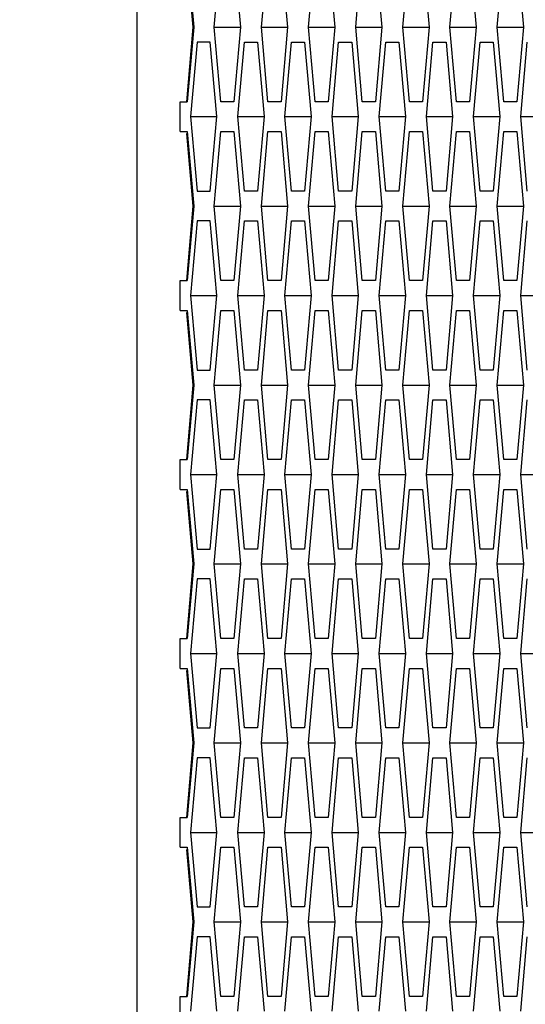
# Model space of a CAD drawing. Header units: millimetres. Extents: x 0 to 420, y 0 to 297.
# Tile 255 of 256: x 225.99 to 227.69, y 214.65 to 217.95. Entities that reach past the tile are written whole.
import ezdxf

# ---------------------------------------------------------------- set-up
doc = ezdxf.new("R2010")
doc.units = ezdxf.units.MM
doc.header["$LTSCALE"] = 23.1
doc.layers.get('0').update_dxf_attribs({"linetype": 'CONTINUOUS'})
doc.layers.add('DIM_PILOTEES', color=7, linetype='CONTINUOUS')
doc.styles.get("Standard").update_dxf_attribs({"font": 'txt', "width": 0.7})
doc.dimstyles.new('DIMSTYLE_1', dxfattribs={"dimtxt": 2.5, "dimasz": 3.5, "dimexe": 2, "dimexo": 0, "dimtad": 1, "dimdec": 0, "dimlfac": 10, "dimdsep": 46, "dimtxsty": 'Standard', "dimblk": '_FILLED', "dimblk1": '_FILLED', "dimblk2": '_FILLED', "dimcen": 0.09, "dimazin": 2, "dimtp": 1.2, "dimtm": 1.2, "dimtfac": 1, "dimtdec": 0, "dimtofl": 0, "dimtmove": 0, "dimatfit": 3, "dimldrblk": '_FILLED', "dimfxl": 0, "dimtolj": 1, "dimarcsym": 0})
doc.dimstyles.new('DIMSTYLE_2', dxfattribs={"dimtxt": 2.5, "dimasz": 3.5, "dimexe": 2, "dimexo": 0, "dimtad": 1, "dimdec": 0, "dimlfac": 10, "dimdsep": 46, "dimtxsty": 'Standard', "dimblk": '_FILLED', "dimblk1": '_FILLED', "dimblk2": '_FILLED', "dimcen": 0.09, "dimazin": 2, "dimtp": 0.5, "dimtm": 0.5, "dimtfac": 1, "dimtdec": 0, "dimtofl": 0, "dimtmove": 0, "dimatfit": 3, "dimldrblk": '_FILLED', "dimfxl": 0, "dimtolj": 1, "dimarcsym": 0})
doc.dimstyles.new('DIMSTYLE_4', dxfattribs={"dimtxt": 2.5, "dimasz": 3.5, "dimexe": 2, "dimexo": 0, "dimtad": 1, "dimdec": 0, "dimlfac": 10, "dimdsep": 46, "dimtxsty": 'Standard', "dimblk": '_FILLED', "dimblk1": '_FILLED', "dimblk2": '_FILLED', "dimcen": 0.09, "dimazin": 2, "dimtp": 0.8, "dimtm": 0.8, "dimtfac": 1, "dimtdec": 0, "dimtofl": 0, "dimtmove": 0, "dimatfit": 3, "dimldrblk": '_FILLED', "dimfxl": 0, "dimtolj": 1, "dimarcsym": 0})

# ---------------------------------------------------------------- blocks, each defined once
blk = doc.blocks.new('_FILLED')
at = {"color": 0, "linetype": 'ByBlock'}
blk.add_solid([(0, 0), (-1, 0.14286), (-1, -0.14286)], dxfattribs=at)
blk = doc.blocks.new('*D1')
at = {"layer": 'DIM_PILOTEES', "color": 2, "linetype": 'Continuous'}
for p, q in [((273.9153, 254.2086), (213.2201, 254.2086)), ((215.2201, 254.2086), (215.2201, 191.8279)), ((215.2201, 129.4471), (215.2201, 191.8279)), ((273.9407, 129.4471), (213.2201, 129.4471))]:
    blk.add_line(p, q, dxfattribs=at)
at = {"layer": 'DIM_PILOTEES', "color": 2, "linetype": 'Continuous', "xscale": 3.5, "yscale": 3.5, "zscale": 3.5}
for p, rotation in [((215.2201, 254.2086), 90), ((215.2201, 129.4471), 270)]:
    blk.add_blockref('_FILLED', p, dxfattribs=dict(at, rotation=rotation))
at = {"layer": 'DIM_PILOTEES', "color": 2, "linetype": 'Continuous', "insert": (212.0951, 191.6644), "char_height": 2.5, "width": 10.982143, "attachment_point": 2, "rotation": 90, "line_spacing_factor": 0.9}
blk.add_mtext('{\\ftxt;\\W0.0001;\\H0.0001;\\~}{\\ftxt;\\W2.9285714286;\\H2.5; }{\\ftxt;\\W0.0001;\\H0.0001;\\~}', dxfattribs=at)
blk = doc.blocks.new('*D2')
at = {"layer": 'DIM_PILOTEES', "color": 2, "linetype": 'Continuous'}
for p, q in [((226.3883, 206.1532), (226.3883, 267.8625)), ((243.2945, 226.4959), (243.2945, 267.8625)), ((226.3883, 265.8625), (218.8883, 265.8625)), ((218.8883, 265.8625), (234.8414, 265.8625)), ((250.7945, 265.8625), (234.8414, 265.8625)), ((243.2945, 265.8625), (250.7945, 265.8625))]:
    blk.add_line(p, q, dxfattribs=at)
at = {"layer": 'DIM_PILOTEES', "color": 2, "linetype": 'Continuous', "xscale": 3.5, "yscale": 3.5, "zscale": 3.5}
blk.add_blockref('_FILLED', (226.3883, 265.8625), dxfattribs=at)
at = {"layer": 'DIM_PILOTEES', "color": 2, "linetype": 'Continuous', "xscale": 3.5, "yscale": 3.5, "zscale": 3.5, "rotation": 180}
blk.add_blockref('_FILLED', (243.2945, 265.8625), dxfattribs=at)
at = {"layer": 'DIM_PILOTEES', "color": 2, "linetype": 'Continuous', "insert": (235.5503, 268.9875), "char_height": 2.5, "width": 8.035714, "attachment_point": 2, "line_spacing_factor": 0.9}
blk.add_mtext('{\\ftxt;\\W0.0001;\\H0.0001;\\~}{\\ftxt;\\W2.1428571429;\\H2.5; }{\\ftxt;\\W0.0001;\\H0.0001;\\~}', dxfattribs=at)
blk = doc.blocks.new('*D9')
at = {"layer": 'DIM_PILOTEES', "color": 2, "linetype": 'Continuous'}
for p, q in [((226.3883, 206.1532), (226.3883, 279.9641)), ((276.2211, 241.5579), (276.2211, 279.9641)), ((226.3883, 277.9641), (251.3047, 277.9641)), ((276.2211, 277.9641), (251.3047, 277.9641))]:
    blk.add_line(p, q, dxfattribs=at)
at = {"layer": 'DIM_PILOTEES', "color": 2, "linetype": 'Continuous', "xscale": 3.5, "yscale": 3.5, "zscale": 3.5, "rotation": 180}
blk.add_blockref('_FILLED', (226.3883, 277.9641), dxfattribs=at)
at = {"layer": 'DIM_PILOTEES', "color": 2, "linetype": 'Continuous', "xscale": 3.5, "yscale": 3.5, "zscale": 3.5}
blk.add_blockref('_FILLED', (276.2211, 277.9641), dxfattribs=at)
at = {"layer": 'DIM_PILOTEES', "color": 2, "linetype": 'Continuous', "insert": (253.158, 281.0891), "char_height": 2.5, "width": 8.839286, "attachment_point": 2, "line_spacing_factor": 0.9}
blk.add_mtext('{\\ftxt;\\W0.0001;\\H0.0001;\\~}{\\ftxt;\\W2.3571428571;\\H2.5; }{\\ftxt;\\W0.0001;\\H0.0001;\\~}', dxfattribs=at)

msp = doc.modelspace()

# ---------------------------------------------------------------- linework, layer by layer
at = {"color": 3, "linetype": 'Continuous'}
for p, q in [((226.5764, 217.922), (226.555, 218.1651)), ((226.5555, 218.172), (226.5785, 217.922)), ((226.6466, 217.922), (226.6686, 218.172)), ((226.7125, 218.172), (226.7345, 217.922)), ((226.8047, 217.922), (226.8267, 218.172)), ((226.8706, 218.172), (226.8926, 217.922)), ((226.9628, 217.922), (226.9848, 218.172)), ((227.0287, 218.172), (227.0506, 217.922)), ((227.1209, 217.922), (227.1429, 218.172)), ((227.1868, 218.172), (227.2087, 217.922)), ((227.279, 217.922), (227.301, 218.172)), ((227.3449, 218.172), (227.3668, 217.922)), ((227.4371, 217.922), (227.459, 218.172)), ((227.503, 218.172), (227.5249, 217.922)), ((227.5952, 217.922), (227.6171, 218.172)), ((227.6611, 218.172), (227.683, 217.922)), ((226.5544, 217.672), (226.5764, 217.922)), ((226.5785, 217.922), (226.5555, 217.672)), ((226.6686, 217.672), (226.6466, 217.922)), ((226.7345, 217.922), (226.7125, 217.672)), ((226.8267, 217.672), (226.8047, 217.922)), ((226.8926, 217.922), (226.8706, 217.672)), ((226.9848, 217.672), (226.9628, 217.922)), ((227.0506, 217.922), (227.0287, 217.672)), ((227.1429, 217.672), (227.1209, 217.922)), ((227.2087, 217.922), (227.1868, 217.672)), ((227.301, 217.672), (227.279, 217.922)), ((227.3668, 217.922), (227.3449, 217.672)), ((227.459, 217.672), (227.4371, 217.922)), ((227.5249, 217.922), (227.503, 217.672)), ((227.6171, 217.672), (227.5952, 217.922)), ((227.683, 217.922), (227.6611, 217.672)), ((226.5895, 217.872), (226.5676, 217.622)), ((226.6335, 217.872), (226.5895, 217.872)), ((226.6554, 217.622), (226.6335, 217.872)), ((226.7257, 217.622), (226.7476, 217.872)), ((226.7476, 217.872), (226.7916, 217.872)), ((226.7916, 217.872), (226.8135, 217.622)), ((226.8838, 217.622), (226.9057, 217.872)), ((226.9057, 217.872), (226.9496, 217.872)), ((226.9496, 217.872), (226.9716, 217.622)), ((227.0419, 217.622), (227.0638, 217.872)), ((227.0638, 217.872), (227.1077, 217.872)), ((227.1077, 217.872), (227.1297, 217.622)), ((227.2, 217.622), (227.2219, 217.872)), ((227.2219, 217.872), (227.2658, 217.872)), ((227.2658, 217.872), (227.2878, 217.622)), ((227.358, 217.622), (227.38, 217.872)), ((227.38, 217.872), (227.4239, 217.872)), ((227.4239, 217.872), (227.4459, 217.622)), ((227.5161, 217.622), (227.5381, 217.872)), ((227.5381, 217.872), (227.582, 217.872)), ((227.582, 217.872), (227.604, 217.622)), ((227.6742, 217.622), (227.6962, 217.872)), ((226.5324, 217.572), (226.5324, 217.672)), ((226.5324, 217.672), (226.5555, 217.672)), ((226.7125, 217.672), (226.6686, 217.672)), ((226.8706, 217.672), (226.8267, 217.672)), ((227.0287, 217.672), (226.9848, 217.672)), ((227.1868, 217.672), (227.1429, 217.672)), ((227.3449, 217.672), (227.301, 217.672)), ((227.503, 217.672), (227.459, 217.672)), ((227.6611, 217.672), (227.6171, 217.672)), ((226.5676, 217.622), (226.5895, 217.372)), ((226.6335, 217.372), (226.6554, 217.622)), ((226.7476, 217.372), (226.7257, 217.622)), ((226.8135, 217.622), (226.7916, 217.372)), ((226.9057, 217.372), (226.8838, 217.622)), ((226.9716, 217.622), (226.9496, 217.372)), ((227.0638, 217.372), (227.0419, 217.622)), ((227.1297, 217.622), (227.1077, 217.372)), ((227.2219, 217.372), (227.2, 217.622)), ((227.2878, 217.622), (227.2658, 217.372)), ((227.38, 217.372), (227.358, 217.622)), ((227.4459, 217.622), (227.4239, 217.372)), ((227.5381, 217.372), (227.5161, 217.622)), ((227.604, 217.622), (227.582, 217.372)), ((227.6962, 217.372), (227.6742, 217.622)), ((226.5324, 217.572), (226.5555, 217.572)), ((226.5555, 217.572), (226.5785, 217.322)), ((226.6466, 217.322), (226.6686, 217.572)), ((226.6686, 217.572), (226.7125, 217.572)), ((226.7125, 217.572), (226.7345, 217.322)), ((226.8047, 217.322), (226.8267, 217.572)), ((226.8267, 217.572), (226.8706, 217.572)), ((226.8706, 217.572), (226.8926, 217.322)), ((226.9628, 217.322), (226.9848, 217.572)), ((226.9848, 217.572), (227.0287, 217.572)), ((227.0287, 217.572), (227.0506, 217.322)), ((227.1209, 217.322), (227.1429, 217.572)), ((227.1429, 217.572), (227.1868, 217.572)), ((227.1868, 217.572), (227.2087, 217.322)), ((227.279, 217.322), (227.301, 217.572)), ((227.301, 217.572), (227.3449, 217.572)), ((227.3449, 217.572), (227.3668, 217.322)), ((227.4371, 217.322), (227.459, 217.572)), ((227.459, 217.572), (227.503, 217.572)), ((227.503, 217.572), (227.5249, 217.322)), ((227.5952, 217.322), (227.6171, 217.572)), ((227.6171, 217.572), (227.6611, 217.572)), ((227.6611, 217.572), (227.683, 217.322)), ((226.5764, 217.322), (226.555, 217.5651)), ((226.5895, 217.372), (226.6335, 217.372)), ((226.7916, 217.372), (226.7476, 217.372)), ((226.9496, 217.372), (226.9057, 217.372)), ((227.1077, 217.372), (227.0638, 217.372)), ((227.2658, 217.372), (227.2219, 217.372)), ((227.4239, 217.372), (227.38, 217.372)), ((227.582, 217.372), (227.5381, 217.372)), ((226.5544, 217.072), (226.5764, 217.322)), ((226.5785, 217.322), (226.5555, 217.072)), ((226.6686, 217.072), (226.6466, 217.322)), ((226.7345, 217.322), (226.7125, 217.072)), ((226.8267, 217.072), (226.8047, 217.322)), ((226.8926, 217.322), (226.8706, 217.072)), ((226.9848, 217.072), (226.9628, 217.322)), ((227.0506, 217.322), (227.0287, 217.072)), ((227.1429, 217.072), (227.1209, 217.322)), ((227.2087, 217.322), (227.1868, 217.072)), ((227.301, 217.072), (227.279, 217.322)), ((227.3668, 217.322), (227.3449, 217.072)), ((227.459, 217.072), (227.4371, 217.322)), ((227.5249, 217.322), (227.503, 217.072)), ((227.6171, 217.072), (227.5952, 217.322)), ((227.683, 217.322), (227.6611, 217.072)), ((226.5895, 217.272), (226.5676, 217.022)), ((226.6335, 217.272), (226.5895, 217.272)), ((226.6554, 217.022), (226.6335, 217.272)), ((226.7257, 217.022), (226.7476, 217.272)), ((226.7476, 217.272), (226.7916, 217.272)), ((226.7916, 217.272), (226.8135, 217.022)), ((226.8838, 217.022), (226.9057, 217.272)), ((226.9057, 217.272), (226.9496, 217.272)), ((226.9496, 217.272), (226.9716, 217.022)), ((227.0419, 217.022), (227.0638, 217.272)), ((227.0638, 217.272), (227.1077, 217.272)), ((227.1077, 217.272), (227.1297, 217.022)), ((227.2, 217.022), (227.2219, 217.272)), ((227.2219, 217.272), (227.2658, 217.272)), ((227.2658, 217.272), (227.2878, 217.022)), ((227.358, 217.022), (227.38, 217.272)), ((227.38, 217.272), (227.4239, 217.272)), ((227.4239, 217.272), (227.4459, 217.022)), ((227.5161, 217.022), (227.5381, 217.272)), ((227.5381, 217.272), (227.582, 217.272)), ((227.582, 217.272), (227.604, 217.022)), ((227.6742, 217.022), (227.6962, 217.272)), ((226.5324, 216.972), (226.5324, 217.072)), ((226.5324, 217.072), (226.5555, 217.072)), ((226.7125, 217.072), (226.6686, 217.072)), ((226.8706, 217.072), (226.8267, 217.072)), ((227.0287, 217.072), (226.9848, 217.072)), ((227.1868, 217.072), (227.1429, 217.072)), ((227.3449, 217.072), (227.301, 217.072)), ((227.503, 217.072), (227.459, 217.072)), ((227.6611, 217.072), (227.6171, 217.072)), ((226.5676, 217.022), (226.5895, 216.772)), ((226.6335, 216.772), (226.6554, 217.022)), ((226.7476, 216.772), (226.7257, 217.022)), ((226.8135, 217.022), (226.7916, 216.772)), ((226.9057, 216.772), (226.8838, 217.022)), ((226.9716, 217.022), (226.9496, 216.772)), ((227.0638, 216.772), (227.0419, 217.022)), ((227.1297, 217.022), (227.1077, 216.772)), ((227.2219, 216.772), (227.2, 217.022)), ((227.2878, 217.022), (227.2658, 216.772)), ((227.38, 216.772), (227.358, 217.022)), ((227.4459, 217.022), (227.4239, 216.772)), ((227.5381, 216.772), (227.5161, 217.022)), ((227.604, 217.022), (227.582, 216.772)), ((227.6962, 216.772), (227.6742, 217.022)), ((226.5324, 216.972), (226.5555, 216.972)), ((226.5764, 216.722), (226.555, 216.9651)), ((226.5555, 216.972), (226.5785, 216.722)), ((226.6466, 216.722), (226.6686, 216.972)), ((226.6686, 216.972), (226.7125, 216.972)), ((226.7125, 216.972), (226.7345, 216.722)), ((226.8047, 216.722), (226.8267, 216.972)), ((226.8267, 216.972), (226.8706, 216.972)), ((226.8706, 216.972), (226.8926, 216.722)), ((226.9628, 216.722), (226.9848, 216.972)), ((226.9848, 216.972), (227.0287, 216.972)), ((227.0287, 216.972), (227.0506, 216.722)), ((227.1209, 216.722), (227.1429, 216.972)), ((227.1429, 216.972), (227.1868, 216.972)), ((227.1868, 216.972), (227.2087, 216.722)), ((227.279, 216.722), (227.301, 216.972)), ((227.301, 216.972), (227.3449, 216.972)), ((227.3449, 216.972), (227.3668, 216.722)), ((227.4371, 216.722), (227.459, 216.972)), ((227.459, 216.972), (227.503, 216.972)), ((227.503, 216.972), (227.5249, 216.722)), ((227.5952, 216.722), (227.6171, 216.972)), ((227.6171, 216.972), (227.6611, 216.972)), ((227.6611, 216.972), (227.683, 216.722)), ((226.5895, 216.772), (226.6335, 216.772)), ((226.7916, 216.772), (226.7476, 216.772)), ((226.9496, 216.772), (226.9057, 216.772)), ((227.1077, 216.772), (227.0638, 216.772)), ((227.2658, 216.772), (227.2219, 216.772)), ((227.4239, 216.772), (227.38, 216.772)), ((227.582, 216.772), (227.5381, 216.772)), ((226.5544, 216.472), (226.5764, 216.722)), ((226.5785, 216.722), (226.5555, 216.472)), ((226.6686, 216.472), (226.6466, 216.722)), ((226.7345, 216.722), (226.7125, 216.472)), ((226.8267, 216.472), (226.8047, 216.722)), ((226.8926, 216.722), (226.8706, 216.472)), ((226.9848, 216.472), (226.9628, 216.722)), ((227.0506, 216.722), (227.0287, 216.472)), ((227.1429, 216.472), (227.1209, 216.722)), ((227.2087, 216.722), (227.1868, 216.472)), ((227.301, 216.472), (227.279, 216.722)), ((227.3668, 216.722), (227.3449, 216.472)), ((227.459, 216.472), (227.4371, 216.722)), ((227.5249, 216.722), (227.503, 216.472)), ((227.6171, 216.472), (227.5952, 216.722)), ((227.683, 216.722), (227.6611, 216.472)), ((226.5895, 216.672), (226.5676, 216.422)), ((226.6335, 216.672), (226.5895, 216.672)), ((226.6554, 216.422), (226.6335, 216.672)), ((226.7257, 216.422), (226.7476, 216.672)), ((226.7476, 216.672), (226.7916, 216.672)), ((226.7916, 216.672), (226.8135, 216.422)), ((226.8838, 216.422), (226.9057, 216.672)), ((226.9057, 216.672), (226.9496, 216.672)), ((226.9496, 216.672), (226.9716, 216.422)), ((227.0419, 216.422), (227.0638, 216.672)), ((227.0638, 216.672), (227.1077, 216.672)), ((227.1077, 216.672), (227.1297, 216.422)), ((227.2, 216.422), (227.2219, 216.672)), ((227.2219, 216.672), (227.2658, 216.672)), ((227.2658, 216.672), (227.2878, 216.422)), ((227.358, 216.422), (227.38, 216.672)), ((227.38, 216.672), (227.4239, 216.672)), ((227.4239, 216.672), (227.4459, 216.422)), ((227.5161, 216.422), (227.5381, 216.672)), ((227.5381, 216.672), (227.582, 216.672)), ((227.582, 216.672), (227.604, 216.422)), ((227.6742, 216.422), (227.6962, 216.672)), ((226.5324, 216.372), (226.5324, 216.472)), ((226.5324, 216.472), (226.5555, 216.472)), ((226.7125, 216.472), (226.6686, 216.472)), ((226.8706, 216.472), (226.8267, 216.472)), ((227.0287, 216.472), (226.9848, 216.472)), ((227.1868, 216.472), (227.1429, 216.472)), ((227.3449, 216.472), (227.301, 216.472)), ((227.503, 216.472), (227.459, 216.472)), ((227.6611, 216.472), (227.6171, 216.472)), ((226.5676, 216.422), (226.5895, 216.172)), ((226.6335, 216.172), (226.6554, 216.422)), ((226.7476, 216.172), (226.7257, 216.422)), ((226.8135, 216.422), (226.7916, 216.172)), ((226.9057, 216.172), (226.8838, 216.422)), ((226.9716, 216.422), (226.9496, 216.172)), ((227.0638, 216.172), (227.0419, 216.422)), ((227.1297, 216.422), (227.1077, 216.172)), ((227.2219, 216.172), (227.2, 216.422)), ((227.2878, 216.422), (227.2658, 216.172)), ((227.38, 216.172), (227.358, 216.422)), ((227.4459, 216.422), (227.4239, 216.172)), ((227.5381, 216.172), (227.5161, 216.422)), ((227.604, 216.422), (227.582, 216.172)), ((227.6962, 216.172), (227.6742, 216.422)), ((226.5324, 216.372), (226.5555, 216.372)), ((226.5764, 216.122), (226.555, 216.3651)), ((226.5555, 216.372), (226.5785, 216.122)), ((226.6466, 216.122), (226.6686, 216.372)), ((226.6686, 216.372), (226.7125, 216.372)), ((226.7125, 216.372), (226.7345, 216.122)), ((226.8047, 216.122), (226.8267, 216.372)), ((226.8267, 216.372), (226.8706, 216.372)), ((226.8706, 216.372), (226.8926, 216.122)), ((226.9628, 216.122), (226.9848, 216.372)), ((226.9848, 216.372), (227.0287, 216.372)), ((227.0287, 216.372), (227.0506, 216.122)), ((227.1209, 216.122), (227.1429, 216.372)), ((227.1429, 216.372), (227.1868, 216.372)), ((227.1868, 216.372), (227.2087, 216.122)), ((227.279, 216.122), (227.301, 216.372)), ((227.301, 216.372), (227.3449, 216.372)), ((227.3449, 216.372), (227.3668, 216.122)), ((227.4371, 216.122), (227.459, 216.372)), ((227.459, 216.372), (227.503, 216.372)), ((227.503, 216.372), (227.5249, 216.122)), ((227.5952, 216.122), (227.6171, 216.372)), ((227.6171, 216.372), (227.6611, 216.372)), ((227.6611, 216.372), (227.683, 216.122)), ((226.5895, 216.172), (226.6335, 216.172)), ((226.7916, 216.172), (226.7476, 216.172)), ((226.9496, 216.172), (226.9057, 216.172)), ((227.1077, 216.172), (227.0638, 216.172)), ((227.2658, 216.172), (227.2219, 216.172)), ((227.4239, 216.172), (227.38, 216.172)), ((227.582, 216.172), (227.5381, 216.172)), ((226.5544, 215.872), (226.5764, 216.122)), ((226.5785, 216.122), (226.5555, 215.872)), ((226.6686, 215.872), (226.6466, 216.122)), ((226.7345, 216.122), (226.7125, 215.872)), ((226.8267, 215.872), (226.8047, 216.122)), ((226.8926, 216.122), (226.8706, 215.872)), ((226.9848, 215.872), (226.9628, 216.122)), ((227.0506, 216.122), (227.0287, 215.872)), ((227.1429, 215.872), (227.1209, 216.122)), ((227.2087, 216.122), (227.1868, 215.872)), ((227.301, 215.872), (227.279, 216.122)), ((227.3668, 216.122), (227.3449, 215.872)), ((227.459, 215.872), (227.4371, 216.122)), ((227.5249, 216.122), (227.503, 215.872)), ((227.6171, 215.872), (227.5952, 216.122)), ((227.683, 216.122), (227.6611, 215.872)), ((226.5895, 216.072), (226.5676, 215.822)), ((226.6335, 216.072), (226.5895, 216.072)), ((226.6554, 215.822), (226.6335, 216.072)), ((226.7257, 215.822), (226.7476, 216.072)), ((226.7476, 216.072), (226.7916, 216.072)), ((226.7916, 216.072), (226.8135, 215.822)), ((226.8838, 215.822), (226.9057, 216.072)), ((226.9057, 216.072), (226.9496, 216.072)), ((226.9496, 216.072), (226.9716, 215.822)), ((227.0419, 215.822), (227.0638, 216.072)), ((227.0638, 216.072), (227.1077, 216.072)), ((227.1077, 216.072), (227.1297, 215.822)), ((227.2, 215.822), (227.2219, 216.072)), ((227.2219, 216.072), (227.2658, 216.072)), ((227.2658, 216.072), (227.2878, 215.822)), ((227.358, 215.822), (227.38, 216.072)), ((227.38, 216.072), (227.4239, 216.072)), ((227.4239, 216.072), (227.4459, 215.822)), ((227.5161, 215.822), (227.5381, 216.072)), ((227.5381, 216.072), (227.582, 216.072)), ((227.582, 216.072), (227.604, 215.822)), ((227.6742, 215.822), (227.6962, 216.072)), ((226.5324, 215.772), (226.5324, 215.872)), ((226.5324, 215.872), (226.5555, 215.872)), ((226.7125, 215.872), (226.6686, 215.872)), ((226.8706, 215.872), (226.8267, 215.872)), ((227.0287, 215.872), (226.9848, 215.872)), ((227.1868, 215.872), (227.1429, 215.872)), ((227.3449, 215.872), (227.301, 215.872)), ((227.503, 215.872), (227.459, 215.872)), ((227.6611, 215.872), (227.6171, 215.872)), ((226.5676, 215.822), (226.5895, 215.572)), ((226.6335, 215.572), (226.6554, 215.822)), ((226.7476, 215.572), (226.7257, 215.822)), ((226.8135, 215.822), (226.7916, 215.572)), ((226.9057, 215.572), (226.8838, 215.822)), ((226.9716, 215.822), (226.9496, 215.572)), ((227.0638, 215.572), (227.0419, 215.822)), ((227.1297, 215.822), (227.1077, 215.572)), ((227.2219, 215.572), (227.2, 215.822)), ((227.2878, 215.822), (227.2658, 215.572)), ((227.38, 215.572), (227.358, 215.822)), ((227.4459, 215.822), (227.4239, 215.572)), ((227.5381, 215.572), (227.5161, 215.822)), ((227.604, 215.822), (227.582, 215.572)), ((227.6962, 215.572), (227.6742, 215.822)), ((226.5324, 215.772), (226.5555, 215.772)), ((226.5764, 215.522), (226.555, 215.7651)), ((226.5555, 215.772), (226.5785, 215.522)), ((226.6466, 215.522), (226.6686, 215.772)), ((226.6686, 215.772), (226.7125, 215.772)), ((226.7125, 215.772), (226.7345, 215.522)), ((226.8047, 215.522), (226.8267, 215.772)), ((226.8267, 215.772), (226.8706, 215.772)), ((226.8706, 215.772), (226.8926, 215.522)), ((226.9628, 215.522), (226.9848, 215.772)), ((226.9848, 215.772), (227.0287, 215.772)), ((227.0287, 215.772), (227.0506, 215.522)), ((227.1209, 215.522), (227.1429, 215.772)), ((227.1429, 215.772), (227.1868, 215.772)), ((227.1868, 215.772), (227.2087, 215.522)), ((227.279, 215.522), (227.301, 215.772)), ((227.301, 215.772), (227.3449, 215.772)), ((227.3449, 215.772), (227.3668, 215.522)), ((227.4371, 215.522), (227.459, 215.772)), ((227.459, 215.772), (227.503, 215.772)), ((227.503, 215.772), (227.5249, 215.522)), ((227.5952, 215.522), (227.6171, 215.772)), ((227.6171, 215.772), (227.6611, 215.772)), ((227.6611, 215.772), (227.683, 215.522)), ((226.5895, 215.572), (226.6335, 215.572)), ((226.7916, 215.572), (226.7476, 215.572)), ((226.9496, 215.572), (226.9057, 215.572)), ((227.1077, 215.572), (227.0638, 215.572)), ((227.2658, 215.572), (227.2219, 215.572)), ((227.4239, 215.572), (227.38, 215.572)), ((227.582, 215.572), (227.5381, 215.572)), ((226.5544, 215.272), (226.5764, 215.522)), ((226.5785, 215.522), (226.5555, 215.272)), ((226.6686, 215.272), (226.6466, 215.522)), ((226.7345, 215.522), (226.7125, 215.272)), ((226.8267, 215.272), (226.8047, 215.522)), ((226.8926, 215.522), (226.8706, 215.272)), ((226.9848, 215.272), (226.9628, 215.522)), ((227.0506, 215.522), (227.0287, 215.272)), ((227.1429, 215.272), (227.1209, 215.522)), ((227.2087, 215.522), (227.1868, 215.272)), ((227.301, 215.272), (227.279, 215.522)), ((227.3668, 215.522), (227.3449, 215.272)), ((227.459, 215.272), (227.4371, 215.522)), ((227.5249, 215.522), (227.503, 215.272)), ((227.6171, 215.272), (227.5952, 215.522)), ((227.683, 215.522), (227.6611, 215.272)), ((226.5895, 215.472), (226.5676, 215.222)), ((226.6335, 215.472), (226.5895, 215.472)), ((226.6554, 215.222), (226.6335, 215.472)), ((226.7257, 215.222), (226.7476, 215.472)), ((226.7476, 215.472), (226.7916, 215.472)), ((226.7916, 215.472), (226.8135, 215.222)), ((226.8838, 215.222), (226.9057, 215.472)), ((226.9057, 215.472), (226.9496, 215.472)), ((226.9496, 215.472), (226.9716, 215.222)), ((227.0419, 215.222), (227.0638, 215.472)), ((227.0638, 215.472), (227.1077, 215.472)), ((227.1077, 215.472), (227.1297, 215.222)), ((227.2, 215.222), (227.2219, 215.472)), ((227.2219, 215.472), (227.2658, 215.472)), ((227.2658, 215.472), (227.2878, 215.222)), ((227.358, 215.222), (227.38, 215.472)), ((227.38, 215.472), (227.4239, 215.472)), ((227.4239, 215.472), (227.4459, 215.222)), ((227.5161, 215.222), (227.5381, 215.472)), ((227.5381, 215.472), (227.582, 215.472)), ((227.582, 215.472), (227.604, 215.222)), ((227.6742, 215.222), (227.6962, 215.472)), ((226.5324, 215.172), (226.5324, 215.272)), ((226.5324, 215.272), (226.5555, 215.272)), ((226.7125, 215.272), (226.6686, 215.272)), ((226.8706, 215.272), (226.8267, 215.272)), ((227.0287, 215.272), (226.9848, 215.272)), ((227.1868, 215.272), (227.1429, 215.272)), ((227.3449, 215.272), (227.301, 215.272)), ((227.503, 215.272), (227.459, 215.272)), ((227.6611, 215.272), (227.6171, 215.272)), ((226.5676, 215.222), (226.5895, 214.972)), ((226.6335, 214.972), (226.6554, 215.222)), ((226.7476, 214.972), (226.7257, 215.222)), ((226.8135, 215.222), (226.7916, 214.972)), ((226.9057, 214.972), (226.8838, 215.222)), ((226.9716, 215.222), (226.9496, 214.972)), ((227.0638, 214.972), (227.0419, 215.222)), ((227.1297, 215.222), (227.1077, 214.972)), ((227.2219, 214.972), (227.2, 215.222)), ((227.2878, 215.222), (227.2658, 214.972)), ((227.38, 214.972), (227.358, 215.222)), ((227.4459, 215.222), (227.4239, 214.972)), ((227.5381, 214.972), (227.5161, 215.222)), ((227.604, 215.222), (227.582, 214.972)), ((227.6962, 214.972), (227.6742, 215.222)), ((226.5324, 215.172), (226.5555, 215.172)), ((226.5764, 214.922), (226.555, 215.1651)), ((226.5555, 215.172), (226.5785, 214.922)), ((226.6466, 214.922), (226.6686, 215.172)), ((226.6686, 215.172), (226.7125, 215.172)), ((226.7125, 215.172), (226.7345, 214.922)), ((226.8047, 214.922), (226.8267, 215.172)), ((226.8267, 215.172), (226.8706, 215.172)), ((226.8706, 215.172), (226.8926, 214.922)), ((226.9628, 214.922), (226.9848, 215.172)), ((226.9848, 215.172), (227.0287, 215.172)), ((227.0287, 215.172), (227.0506, 214.922)), ((227.1209, 214.922), (227.1429, 215.172)), ((227.1429, 215.172), (227.1868, 215.172)), ((227.1868, 215.172), (227.2087, 214.922)), ((227.279, 214.922), (227.301, 215.172)), ((227.301, 215.172), (227.3449, 215.172)), ((227.3449, 215.172), (227.3668, 214.922)), ((227.4371, 214.922), (227.459, 215.172)), ((227.459, 215.172), (227.503, 215.172)), ((227.503, 215.172), (227.5249, 214.922)), ((227.5952, 214.922), (227.6171, 215.172)), ((227.6171, 215.172), (227.6611, 215.172)), ((227.6611, 215.172), (227.683, 214.922)), ((226.5895, 214.972), (226.6335, 214.972)), ((226.7916, 214.972), (226.7476, 214.972)), ((226.9496, 214.972), (226.9057, 214.972)), ((227.1077, 214.972), (227.0638, 214.972)), ((227.2658, 214.972), (227.2219, 214.972)), ((227.4239, 214.972), (227.38, 214.972)), ((227.582, 214.972), (227.5381, 214.972)), ((226.5544, 214.672), (226.5764, 214.922)), ((226.5785, 214.922), (226.5555, 214.672)), ((226.6686, 214.672), (226.6466, 214.922)), ((226.7345, 214.922), (226.7125, 214.672)), ((226.8267, 214.672), (226.8047, 214.922)), ((226.8926, 214.922), (226.8706, 214.672)), ((226.9848, 214.672), (226.9628, 214.922)), ((227.0506, 214.922), (227.0287, 214.672)), ((227.1429, 214.672), (227.1209, 214.922)), ((227.2087, 214.922), (227.1868, 214.672)), ((227.301, 214.672), (227.279, 214.922)), ((227.3668, 214.922), (227.3449, 214.672)), ((227.459, 214.672), (227.4371, 214.922)), ((227.5249, 214.922), (227.503, 214.672)), ((227.6171, 214.672), (227.5952, 214.922)), ((227.683, 214.922), (227.6611, 214.672)), ((226.5895, 214.872), (226.5676, 214.622)), ((226.6335, 214.872), (226.5895, 214.872)), ((226.6554, 214.622), (226.6335, 214.872)), ((226.7257, 214.622), (226.7476, 214.872)), ((226.7476, 214.872), (226.7916, 214.872)), ((226.7916, 214.872), (226.8135, 214.622)), ((226.8838, 214.622), (226.9057, 214.872)), ((226.9057, 214.872), (226.9496, 214.872)), ((226.9496, 214.872), (226.9716, 214.622)), ((227.0419, 214.622), (227.0638, 214.872)), ((227.0638, 214.872), (227.1077, 214.872)), ((227.1077, 214.872), (227.1297, 214.622)), ((227.2, 214.622), (227.2219, 214.872)), ((227.2219, 214.872), (227.2658, 214.872)), ((227.2658, 214.872), (227.2878, 214.622)), ((227.358, 214.622), (227.38, 214.872)), ((227.38, 214.872), (227.4239, 214.872)), ((227.4239, 214.872), (227.4459, 214.622)), ((227.5161, 214.622), (227.5381, 214.872)), ((227.5381, 214.872), (227.582, 214.872)), ((227.582, 214.872), (227.604, 214.622)), ((227.6742, 214.622), (227.6962, 214.872)), ((226.5324, 214.572), (226.5324, 214.672)), ((226.5324, 214.672), (226.5555, 214.672)), ((226.7125, 214.672), (226.6686, 214.672)), ((226.8706, 214.672), (226.8267, 214.672)), ((227.0287, 214.672), (226.9848, 214.672)), ((227.1868, 214.672), (227.1429, 214.672)), ((227.3449, 214.672), (227.301, 214.672)), ((227.503, 214.672), (227.459, 214.672)), ((227.6611, 214.672), (227.6171, 214.672))]:
    msp.add_line(p, q, dxfattribs=at)
at = {"color": 7, "linetype": 'Continuous'}
for p, q in [((226.6466, 217.922), (226.7345, 217.922)), ((226.8047, 217.922), (226.8926, 217.922)), ((226.9628, 217.922), (227.0506, 217.922)), ((227.1209, 217.922), (227.2087, 217.922)), ((227.279, 217.922), (227.3668, 217.922)), ((227.4371, 217.922), (227.5249, 217.922)), ((227.5952, 217.922), (227.683, 217.922)), ((226.5676, 217.622), (226.6554, 217.622)), ((226.7257, 217.622), (226.8135, 217.622)), ((226.8838, 217.622), (226.9716, 217.622)), ((227.0419, 217.622), (227.1297, 217.622)), ((227.2, 217.622), (227.2878, 217.622)), ((227.358, 217.622), (227.4459, 217.622)), ((227.5161, 217.622), (227.604, 217.622)), ((227.6742, 217.622), (227.7621, 217.622)), ((226.6466, 217.322), (226.7345, 217.322)), ((226.8047, 217.322), (226.8926, 217.322)), ((226.9628, 217.322), (227.0506, 217.322)), ((227.1209, 217.322), (227.2087, 217.322)), ((227.279, 217.322), (227.3668, 217.322)), ((227.4371, 217.322), (227.5249, 217.322)), ((227.5952, 217.322), (227.683, 217.322)), ((226.5676, 217.022), (226.6554, 217.022)), ((226.7257, 217.022), (226.8135, 217.022)), ((226.8838, 217.022), (226.9716, 217.022)), ((227.0419, 217.022), (227.1297, 217.022)), ((227.2, 217.022), (227.2878, 217.022)), ((227.358, 217.022), (227.4459, 217.022)), ((227.5161, 217.022), (227.604, 217.022)), ((227.6742, 217.022), (227.7621, 217.022)), ((226.6466, 216.722), (226.7345, 216.722)), ((226.8047, 216.722), (226.8926, 216.722)), ((226.9628, 216.722), (227.0506, 216.722)), ((227.1209, 216.722), (227.2087, 216.722)), ((227.279, 216.722), (227.3668, 216.722)), ((227.4371, 216.722), (227.5249, 216.722)), ((227.5952, 216.722), (227.683, 216.722)), ((226.5676, 216.422), (226.6554, 216.422)), ((226.7257, 216.422), (226.8135, 216.422)), ((226.8838, 216.422), (226.9716, 216.422)), ((227.0419, 216.422), (227.1297, 216.422)), ((227.2, 216.422), (227.2878, 216.422)), ((227.358, 216.422), (227.4459, 216.422)), ((227.5161, 216.422), (227.604, 216.422)), ((227.6742, 216.422), (227.7621, 216.422)), ((226.6466, 216.122), (226.7345, 216.122)), ((226.8047, 216.122), (226.8926, 216.122)), ((226.9628, 216.122), (227.0506, 216.122)), ((227.1209, 216.122), (227.2087, 216.122)), ((227.279, 216.122), (227.3668, 216.122)), ((227.4371, 216.122), (227.5249, 216.122)), ((227.5952, 216.122), (227.683, 216.122)), ((226.5676, 215.822), (226.6554, 215.822)), ((226.7257, 215.822), (226.8135, 215.822)), ((226.8838, 215.822), (226.9716, 215.822)), ((227.0419, 215.822), (227.1297, 215.822)), ((227.2, 215.822), (227.2878, 215.822)), ((227.358, 215.822), (227.4459, 215.822)), ((227.5161, 215.822), (227.604, 215.822)), ((227.6742, 215.822), (227.7621, 215.822)), ((226.6466, 215.522), (226.7345, 215.522)), ((226.8047, 215.522), (226.8926, 215.522)), ((226.9628, 215.522), (227.0506, 215.522)), ((227.1209, 215.522), (227.2087, 215.522)), ((227.279, 215.522), (227.3668, 215.522)), ((227.4371, 215.522), (227.5249, 215.522)), ((227.5952, 215.522), (227.683, 215.522)), ((226.5676, 215.222), (226.6554, 215.222)), ((226.7257, 215.222), (226.8135, 215.222)), ((226.8838, 215.222), (226.9716, 215.222)), ((227.0419, 215.222), (227.1297, 215.222)), ((227.2, 215.222), (227.2878, 215.222)), ((227.358, 215.222), (227.4459, 215.222)), ((227.5161, 215.222), (227.604, 215.222)), ((227.6742, 215.222), (227.7621, 215.222)), ((226.6466, 214.922), (226.7345, 214.922)), ((226.8047, 214.922), (226.8926, 214.922)), ((226.9628, 214.922), (227.0506, 214.922)), ((227.1209, 214.922), (227.2087, 214.922)), ((227.279, 214.922), (227.3668, 214.922)), ((227.4371, 214.922), (227.5249, 214.922)), ((227.5952, 214.922), (227.683, 214.922))]:
    msp.add_line(p, q, dxfattribs=at)

# ---------------------------------------------------------------- dimensions: what is measured, and where the dimension line sits
at = {"layer": 'DIM_PILOTEES', "color": 2, "linetype": 'Continuous'}
for base, p1, p2, angle, text, dimstyle, picture, middle in [((226.3883, 277.9641), (276.2211, 241.5579), (226.3883, 206.1532), 180, '{\\ftxt;\\W0.0001;\\H0.0001;\\~}{\\ftxt;\\W2.3571428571;\\H2.5; }{\\ftxt;\\W0.0001;\\H0.0001;\\~}', 'DIMSTYLE_4', '*D9', (252.8009, 277.9641)), ((226.3883, 265.8625), (243.2945, 226.4959), (226.3883, 206.1532), 180, '{\\ftxt;\\W0.0001;\\H0.0001;\\~}{\\ftxt;\\W2.1428571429;\\H2.5; }{\\ftxt;\\W0.0001;\\H0.0001;\\~}', 'DIMSTYLE_2', '*D2', (235.1932, 265.8625)), ((215.2201, 254.2086), (273.9407, 129.4471), (273.9153, 254.2086), 90, '{\\ftxt;\\W0.0001;\\H0.0001;\\~}{\\ftxt;\\W2.9285714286;\\H2.5; }{\\ftxt;\\W0.0001;\\H0.0001;\\~}', 'DIMSTYLE_1', '*D1', (215.2201, 191.3072))]:
    dim = msp.add_linear_dim(base=base, p1=p1, p2=p2, angle=angle, text=text, dimstyle=dimstyle, dxfattribs=at)
    dim.commit()
    dim.dimension.update_dxf_attribs({"geometry": picture, "text_midpoint": middle, "dimtype": 160})

doc.saveas('drawing.dxf')
